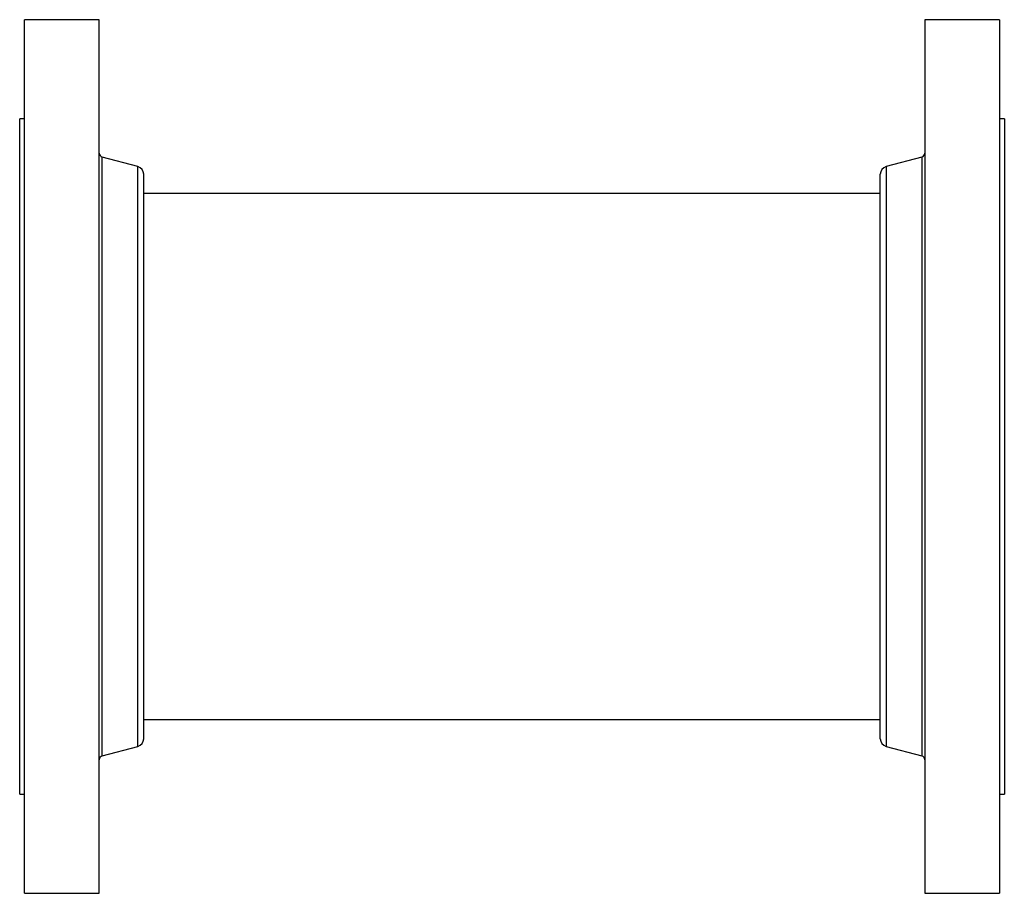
# Model space of a CAD drawing. Header units: inches. Extents: x 2.41 to 11.47, y 2.24 to 8.73.
# Tile 1 of 9: x 4.48 to 6.03, y 2.24 to 3.62. Entities that reach past the tile are written whole.
import ezdxf

# ---------------------------------------------------------------- set-up
doc = ezdxf.new("R2010")
doc.units = ezdxf.units.IN
doc.header["$MEASUREMENT"] = 0

msp = doc.modelspace()

# ---------------------------------------------------------------- linework, layer by layer
at = {"color": 7, "linetype": 'Continuous', "lineweight": 25}
for p, q in [((4.6072, 3.6178), (4.4897, 3.6178)), ((4.4897, 2.2428), (4.4897, 3.6178)), ((4.6072, 2.2428), (4.6072, 3.6178)), ((6.0244, 3.6178), (5.9069, 3.6178)), ((5.9069, 3.6178), (5.9069, 2.2428)), ((6.0244, 3.6178), (6.0244, 2.2428)), ((4.4897, 3.4615), (4.482, 3.4615)), ((4.482, 2.399), (4.482, 3.4615)), ((6.0322, 3.4615), (6.0244, 3.4615)), ((6.0322, 3.4615), (6.0322, 2.399)), ((4.6679, 3.3865), (4.6118, 3.4015)), ((4.6118, 2.459), (4.6118, 3.4015)), ((5.9023, 3.4015), (5.8462, 3.3865)), ((5.9023, 3.4015), (5.9023, 2.459)), ((4.6679, 2.474), (4.6679, 3.3865)), ((5.8462, 3.3865), (5.8462, 2.474)), ((4.6772, 2.4861), (4.6772, 3.3744)), ((5.8369, 2.4861), (5.8369, 3.3744)), ((5.8369, 3.3443), (4.6772, 3.3443)), ((4.6772, 2.5162), (5.8369, 2.5162)), ((4.6118, 2.459), (4.6679, 2.474)), ((5.8462, 2.474), (5.9023, 2.459)), ((4.482, 2.399), (4.4897, 2.399)), ((6.0244, 2.399), (6.0322, 2.399)), ((4.4897, 2.2428), (4.6072, 2.2428)), ((5.9069, 2.2428), (6.0244, 2.2428))]:
    msp.add_line(p, q, dxfattribs=at)
for centre, radius, start, end in [((4.6135, 3.4076), 0.00625, 180, 255), ((5.9007, 3.4076), 0.00625, 285, 0), ((4.6647, 3.3744), 0.0125, 0, 75), ((5.8494, 3.3744), 0.0125, 105, 180), ((4.6647, 2.4861), 0.0125, 285, 0), ((5.8494, 2.4861), 0.0125, 180, 255), ((4.6135, 2.453), 0.00625, 105, 180), ((5.9007, 2.453), 0.00625, 0, 75)]:
    msp.add_arc(centre, radius, start, end, dxfattribs=at)

doc.saveas('drawing.dxf')
